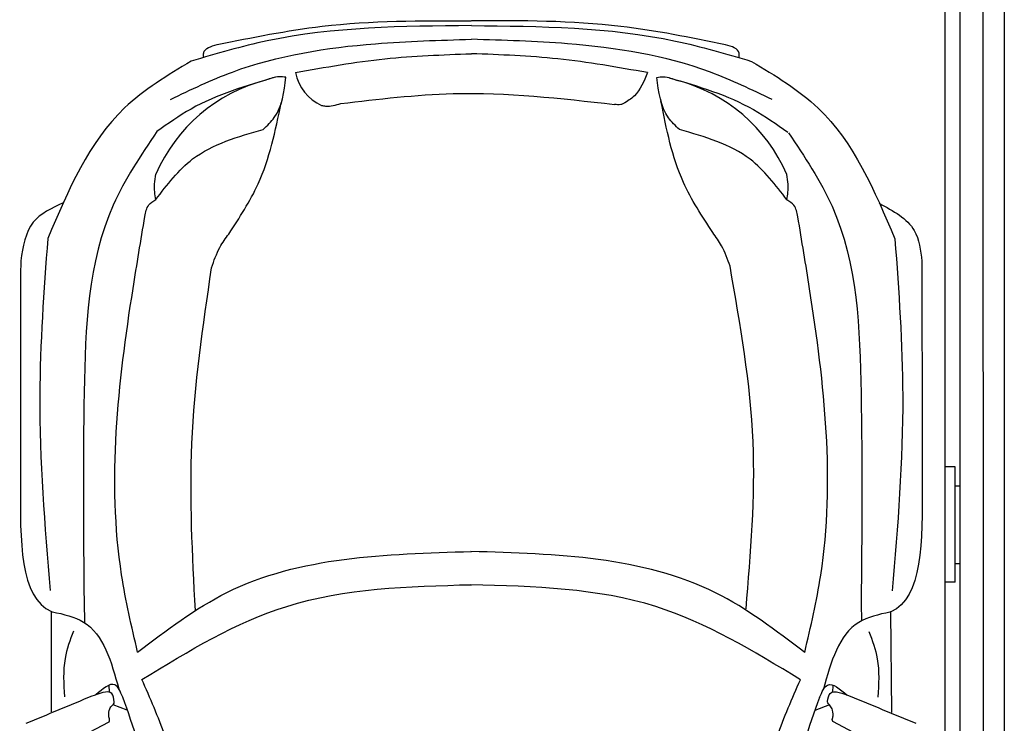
# Model space of a CAD drawing. Header units: millimetres. Extents: x 0 to 8982, y -929 to 5900.
# Tile 7 of 11: x 3653 to 5691, y 3714 to 5169. Entities that reach past the tile are written whole.
import ezdxf

# ---------------------------------------------------------------- set-up
doc = ezdxf.new("R2010")
doc.units = ezdxf.units.MM
doc.layers.add('car', color=10, linetype='Continuous', lineweight=25)
doc.layers.add('Plattform', color=7, linetype='Continuous', lineweight=25)

# ---------------------------------------------------------------- blocks, each defined once
blk = doc.blocks.new('Car LP')
at = {"layer": 'car'}
for p, q in [((-799.9, 3388.3), (-799, 3346.2)), ((808.8, 3385.8), (809.2, 3349.8)), ((-867.3, 3161.7), (-867.1, 3369.1)), ((871.9, 3160.2), (870, 3368.4)), ((-747.5, 3202.2), (-747.9, 3217)), ((750.1, 3201.6), (750.8, 3216.6)), ((-740.3, 3176.7), (-711.4, 3165.6)), ((743, 3176.1), (713, 3164.6)), ((-888, 3067.7), (-748, 3140.9)), ((889.7, 3068.2), (749.7, 3141.4))]:
    blk.add_line(p, q, dxfattribs=at)
for centre, radius, start, end in [((-269.3, 4503.1), 95, 191.2232, 245.9025), ((-339.3, 4140), 339.4, 104.3954, 156.6854), ((342.8, 4139.7), 339.4, 23.2659, 75.556), ((-6558.1, 1113.7), 6197.2, 15.94535, 19.59622), ((6559, 1108.2), 6197.2, 160.35517, 164.00603)]:
    blk.add_arc(centre, radius, start, end, dxfattribs=at)
for points, knots in [([(-524.1, 4542.4), (-451.9, 4557.1), (-278.7, 4592.3), (-101.8, 4592), (1.5, 4591.7)], [0, 0, 0, 0, 220.289453, 529.069984, 529.069984, 529.069984, 529.069984]), ([(527.9, 4542), (455.8, 4556.7), (282.6, 4592.1), (105.7, 4591.9), (2.4, 4591.7)], [0, 0, 0, 0, 220.289453, 529.069984, 529.069984, 529.069984, 529.069984]), ([(1.7, 4581.6), (-140.6, 4580.4), (-337.8, 4578.8), (-525.9, 4523.5), (-578.2, 4508.1)], [0, 0, 0, 0, 423.492842, 586.583376, 586.583376, 586.583376, 586.583376]), ([(2.2, 4581.6), (144.5, 4580.3), (341.7, 4578.5), (529.7, 4523), (582, 4507.6)], [0, 0, 0, 0, 423.492842, 586.583376, 586.583376, 586.583376, 586.583376]), ([(-620.9, 4429), (-578.7, 4449.3), (-445.7, 4513.1), (-230.9, 4546.6), (-64.4, 4551.4), (1.8, 4553.3)], [0, 0, 0, 0, 139.94864, 441.700756, 640.652122, 640.652122, 640.652122, 640.652122]), ([(624.7, 4428.5), (582.5, 4448.8), (449.5, 4512.8), (234.8, 4546.4), (68.2, 4551.3), (2, 4553.3)], [0, 0, 0, 0, 139.94864, 441.700756, 640.652122, 640.652122, 640.652122, 640.652122]), ([(-552.3, 4515.7), (-552.6, 4519), (-553.9, 4533.9), (-537.1, 4538.7), (-524.1, 4542.4)], [0, 0, 0, 0, 9.435567, 42.507293, 42.507293, 42.507293, 42.507293]), ([(556.1, 4515.2), (556.4, 4518.5), (557.7, 4533.5), (541, 4538.2), (527.9, 4542)], [0, 0, 0, 0, 9.435567, 42.507293, 42.507293, 42.507293, 42.507293]), ([(-578.2, 4508.1), (-627.1, 4478.6), (-767.3, 4394.4), (-832.6, 4241), (-875.1, 4141.2)], [0, 0, 0, 0, 168.365537, 481.902364, 481.902364, 481.902364, 481.902364]), ([(-362.5, 4484.6), (-300.8, 4495.5), (-180.3, 4516.9), (-58, 4521.3), (1.8, 4523.5)], [0, 0, 0, 0, 187.526256, 366.76554, 366.76554, 366.76554, 366.76554]), ([(366.3, 4484.3), (304.7, 4495.3), (184.1, 4516.7), (61.8, 4521.3), (2, 4523.5)], [0, 0, 0, 0, 187.526256, 366.76554, 366.76554, 366.76554, 366.76554]), ([(582, 4507.6), (630.9, 4478.1), (771, 4393.7), (836.2, 4240.3), (878.6, 4140.4)], [0, 0, 0, 0, 168.365537, 481.902364, 481.902364, 481.902364, 481.902364]), ([(366.3, 4484.3), (359.2, 4466.6), (348.6, 4439.9), (324.8, 4425.1), (316.8, 4420.2)], [0, 0, 0, 0, 55.196049, 82.674395, 82.674395, 82.674395, 82.674395]), ([(-404, 4475), (-464.3, 4457.3), (-552, 4431.4), (-626, 4378.8), (-649.1, 4362.3)], [0, 0, 0, 0, 186.522722, 271.227686, 271.227686, 271.227686, 271.227686]), ([(-428.8, 4366.9), (-420.6, 4374.8), (-391.1, 4402.9), (-385.7, 4444.6), (-381.9, 4474.8)], [0, 0, 0, 0, 33.431605, 120.169321, 120.169321, 120.169321, 120.169321]), ([(-381.9, 4474.8), (-386.6, 4475.4), (-400.9, 4477.4), (-414.5, 4472.2), (-423.7, 4468.7)], [0, 0, 0, 0, 14.118333, 42.779436, 42.779436, 42.779436, 42.779436]), ([(385.7, 4474.4), (390.4, 4475.1), (404.7, 4477.1), (418.3, 4471.8), (427.5, 4468.4)], [0, 0, 0, 0, 14.118333, 42.779436, 42.779436, 42.779436, 42.779436]), ([(432.5, 4366.6), (424.3, 4374.4), (394.8, 4402.5), (389.5, 4444.3), (385.7, 4474.4)], [0, 0, 0, 0, 33.431605, 120.169321, 120.169321, 120.169321, 120.169321]), ([(411.5, 4473.8), (471.8, 4456), (559.5, 4430.2), (633.5, 4377.6), (656.6, 4361.1)], [0, 0, 0, 0, 186.522722, 271.227686, 271.227686, 271.227686, 271.227686]), ([(-268.2, 4420.2), (-190.8, 4429.6), (-2.3, 4452.4), (186.7, 4431.2), (298, 4418.7)], [0, 0, 0, 0, 233.394315, 567.891299, 567.891299, 567.891299, 567.891299]), ([(501.4, 4153.6), (479.2, 4187.3), (425, 4270), (405.7, 4367.4), (394.3, 4425.1)], [0, 0, 0, 0, 120.003178, 294.215769, 294.215769, 294.215769, 294.215769]), ([(-500.3, 4150.4), (-478.2, 4184.1), (-424, 4266.9), (-403.7, 4364.2), (-391.6, 4421.8)], [0, 0, 0, 0, 120.003178, 294.571312, 294.571312, 294.571312, 294.571312]), ([(-308.1, 4416.4), (-305.4, 4415.9), (-292.1, 4413.5), (-278.8, 4417.3), (-268.2, 4420.2)], [0, 0, 0, 0, 8.160793, 40.335733, 40.335733, 40.335733, 40.335733]), ([(316.8, 4420.2), (314.9, 4419.4), (308.9, 4417), (302.4, 4418), (298, 4418.7)], [0, 0, 0, 0, 6.204097, 19.184756, 19.184756, 19.184756, 19.184756]), ([(-649.1, 4362.3), (-682.5, 4312.9), (-789.7, 4154.1), (-803.3, 3804.9), (-801.1, 3532), (-799.9, 3388.3)], [0, 0, 0, 0, 177.04348, 568.390213, 1003.585748, 1003.585748, 1003.585748, 1003.585748]), ([(-651.5, 4221.5), (-628, 4252.4), (-571.7, 4326.2), (-481.4, 4351.9), (-428.8, 4366.9)], [0, 0, 0, 0, 113.654972, 272.306786, 272.306786, 272.306786, 272.306786]), ([(655.1, 4221), (631.6, 4251.8), (575.3, 4325.7), (485.1, 4351.5), (432.5, 4366.6)], [0, 0, 0, 0, 113.654972, 272.306786, 272.306786, 272.306786, 272.306786]), ([(658, 4359.8), (691.4, 4310.4), (798.6, 4151.6), (812.1, 3802.4), (809.9, 3529.5), (808.8, 3385.8)], [0, 0, 0, 0, 177.04348, 568.390213, 1003.585748, 1003.585748, 1003.585748, 1003.585748]), ([(-651.5, 4221.5), (-653.1, 4232.3), (-655.6, 4250), (-652.3, 4267.5), (-651, 4274.3)], [0, 0, 0, 0, 32.388359, 53.078266, 53.078266, 53.078266, 53.078266]), ([(655.1, 4221), (656.7, 4231.8), (659.2, 4249.5), (655.9, 4266.9), (654.6, 4273.8)], [0, 0, 0, 0, 32.388359, 53.078266, 53.078266, 53.078266, 53.078266]), ([(-674, 4186.8), (-672.4, 4195.5), (-669.6, 4210.5), (-656.9, 4218.3), (-651.5, 4221.5)], [0, 0, 0, 0, 25.07844, 43.102018, 43.102018, 43.102018, 43.102018]), ([(677.6, 4186.2), (676, 4194.9), (673.2, 4209.9), (660.5, 4217.7), (655.1, 4221)], [0, 0, 0, 0, 25.07844, 43.102018, 43.102018, 43.102018, 43.102018]), ([(-843.1, 4214.8), (-866.8, 4203.8), (-917.4, 4180.2), (-926.3, 4124.4), (-931.1, 4094.8)], [0, 0, 0, 0, 73.771899, 157.828935, 157.828935, 157.828935, 157.828935]), ([(845.9, 4214), (875, 4198.3), (924.9, 4171.6), (931.7, 4116.7), (934.5, 4094)], [0, 0, 0, 0, 92.189033, 157.580383, 157.580383, 157.580383, 157.580383]), ([(-689.1, 3285.2), (-701.5, 3338.3), (-758.6, 3584.4), (-723.3, 3893), (-682.3, 4137.2), (-674, 4186.8)], [0, 0, 0, 0, 163.260571, 756.222817, 907.439026, 907.439026, 907.439026, 907.439026]), ([(691.9, 3284.6), (704.3, 3337.7), (761.7, 3583.8), (726.6, 3892.4), (685.9, 4136.6), (677.6, 4186.2)], [0, 0, 0, 0, 163.260571, 756.222817, 907.439026, 907.439026, 907.439026, 907.439026]), ([(-875.1, 4141.2), (-883.1, 4032.7), (-900.9, 3789.9), (-881.2, 3547), (-870.3, 3412.6)], [0, 0, 0, 0, 325.755723, 729.521316, 729.521316, 729.521316, 729.521316]), ([(-536, 4080.4), (-531, 4095), (-522.4, 4120.1), (-506.8, 4141.4), (-500.3, 4150.4)], [0, 0, 0, 0, 45.789849, 78.965923, 78.965923, 78.965923, 78.965923]), ([(537.2, 4083.6), (532.2, 4098.2), (523.6, 4123.3), (507.9, 4144.6), (501.4, 4153.6)], [0, 0, 0, 0, 45.789849, 78.965923, 78.965923, 78.965923, 78.965923]), ([(878.6, 4140.4), (886.5, 4032), (904.1, 3789.1), (884.2, 3546.3), (873.2, 3411.9)], [0, 0, 0, 0, 325.755723, 729.521316, 729.521316, 729.521316, 729.521316]), ([(-569.4, 3371.2), (-575.5, 3486.7), (-588.2, 3724.2), (-553.7, 3959.5), (-536, 4080.4)], [0, 0, 0, 0, 346.026428, 711.531473, 711.531473, 711.531473, 711.531473]), ([(570.5, 3374.5), (580.1, 3490), (599.9, 3727.8), (558.5, 3962.8), (537.2, 4083.6)], [0, 0, 0, 0, 346.247999, 712.605591, 712.605591, 712.605591, 712.605591]), ([(-689.1, 3285.2), (-629.3, 3330.6), (-431.1, 3481.1), (-176.1, 3488.3), (2, 3493.4)], [0, 0, 0, 0, 221.980537, 735.54049, 735.54049, 735.54049, 735.54049]), ([(691.9, 3284.6), (632.1, 3330.1), (434, 3480.7), (179, 3488.2), (1, 3493.4)], [0, 0, 0, 0, 221.980537, 735.54049, 735.54049, 735.54049, 735.54049]), ([(-680.2, 3228.8), (-582.9, 3287.8), (-374, 3414.7), (-128.9, 3421.3), (2, 3424.8)], [0, 0, 0, 0, 335.657873, 720.766586, 720.766586, 720.766586, 720.766586]), ([(682.9, 3228.2), (585.7, 3287.3), (376.9, 3414.4), (131.8, 3421.1), (0.9, 3424.8)], [0, 0, 0, 0, 335.657873, 720.766586, 720.766586, 720.766586, 720.766586]), ([(-867.1, 3369.1), (-866.9, 3369), (-866.3, 3368.9), (-865.6, 3368.8), (-865.3, 3368.8)], [0, 0, 0, 0, 0.715794, 1.895844, 1.895844, 1.895844, 1.895844]), ([(-865.3, 3368.8), (-842.2, 3363.6), (-765.8, 3346.5), (-743.5, 3265.5), (-727.9, 3209)], [0, 0, 0, 0, 67.724235, 224.331628, 224.331628, 224.331628, 224.331628]), ([(868.1, 3368.1), (845, 3362.9), (768.6, 3345.8), (746.2, 3264.9), (730.6, 3208.4)], [0, 0, 0, 0, 67.724235, 224.331628, 224.331628, 224.331628, 224.331628]), ([(870, 3368.4), (869.7, 3368.3), (869.1, 3368.1), (868.5, 3368.1), (868.1, 3368.1)], [0, 0, 0, 0, 0.715794, 1.895844, 1.895844, 1.895844, 1.895844]), ([(-822, 3328.7), (-828.9, 3310.1), (-844.9, 3266.3), (-842.1, 3219.6), (-840.5, 3192.9)], [0, 0, 0, 0, 59.065939, 138.389817, 138.389817, 138.389817, 138.389817]), ([(824.9, 3328), (831.7, 3309.3), (847.7, 3265.6), (844.9, 3218.9), (843.2, 3192.2)], [0, 0, 0, 0, 59.065939, 138.389817, 138.389817, 138.389817, 138.389817]), ([(-719.8, 3192.2), (-724.7, 3203.3), (-736.7, 3230.6), (-761.1, 3209.5), (-775.6, 3196.9)], [0, 0, 0, 0, 30.332599, 74.48481, 74.48481, 74.48481, 74.48481]), ([(-577.9, 2915.4), (-593.6, 2981.5), (-619.1, 3088.9), (-663.2, 3189.9), (-680.2, 3228.8)], [0, 0, 0, 0, 203.213347, 330.239533, 330.239533, 330.239533, 330.239533]), ([(580.4, 2914.9), (596.1, 2980.9), (621.7, 3088.3), (665.9, 3189.3), (682.9, 3228.2)], [0, 0, 0, 0, 203.213347, 330.239533, 330.239533, 330.239533, 330.239533]), ([(722.6, 3191.6), (727.4, 3202.6), (739.7, 3230.3), (764.8, 3208.9), (779.8, 3196)], [0, 0, 0, 0, 30.332599, 75.956206, 75.956206, 75.956206, 75.956206]), ([(-737.4, 3182.6), (-738.4, 3189.2), (-741.8, 3211.7), (-770.9, 3198.4), (-784, 3193.9)], [0, 0, 0, 0, 17.673761, 59.390654, 59.390654, 59.390654, 59.390654]), ([(739.1, 3183), (740.1, 3189.7), (743.5, 3212.1), (772.6, 3198.9), (785.7, 3194.3)], [0, 0, 0, 0, 17.673761, 59.390654, 59.390654, 59.390654, 59.390654]), ([(-741.3, 3175.6), (-739.8, 3176.8), (-737.6, 3178.7), (-737.4, 3181.6), (-737.4, 3182.6)], [0, 0, 0, 0, 5.393636, 8.285754, 8.285754, 8.285754, 8.285754]), ([(743, 3176.1), (741.5, 3177.3), (739.3, 3179.2), (739.1, 3182), (739.1, 3183)], [0, 0, 0, 0, 5.393636, 8.285754, 8.285754, 8.285754, 8.285754]), ([(-748.8, 3153), (-748.8, 3158.2), (-748.7, 3166.7), (-743.4, 3173.1), (-741.3, 3175.6)], [0, 0, 0, 0, 14.839685, 24.388973, 24.388973, 24.388973, 24.388973]), ([(750.5, 3153.5), (750.4, 3158.7), (750.4, 3167.1), (745, 3173.5), (743, 3176.1)], [0, 0, 0, 0, 14.839685, 24.388973, 24.388973, 24.388973, 24.388973]), ([(-748, 3140.9), (-747.6, 3142.3), (-746.2, 3146.4), (-749.1, 3150.4), (-748.8, 3153)], [0, 0, 0, 0, 4.417987, 12.430904, 12.430904, 12.430904, 12.430904]), ([(749.7, 3141.4), (749.2, 3142.8), (747.9, 3146.9), (750.8, 3150.9), (750.5, 3153.5)], [0, 0, 0, 0, 4.417987, 12.430904, 12.430904, 12.430904, 12.430904])]:
    blk.add_open_spline(points, degree=3, knots=knots, dxfattribs=at)
for points in [[(-931.1, 4094.8), (-931.3, 3941.5), (-931.5, 3788.2), (-931.6, 3635)], [(934.5, 4094), (934.6, 3940.7), (934.7, 3787.4), (934.7, 3634.2)], [(-931.6, 3635), (-932.4, 3516.1), (-933.1, 3397.2), (-867.1, 3369.1)], [(934.7, 3634.2), (935.4, 3515.3), (936, 3396.4), (870, 3368.4)], [(-784, 3193.9), (-829.4, 3175.1), (-874.7, 3156.3), (-920.1, 3137.4)], [(785.7, 3194.3), (831.1, 3175.5), (876.4, 3156.7), (921.8, 3137.9)]]:
    blk.add_open_spline(points, degree=3, dxfattribs=at)
blk = doc.blocks.new('6300_LP250_GL550')
at = {"layer": 'Plattform'}
for p, q in [((5600, 350.1), (5600, 5610.1)), ((5648.5, 360.2), (5647.9, 5610.1)), ((5691.5, 5610.1), (5691.5, 360.1)), ((5569, 452.1), (5569, 5463.2)), ((5590, 4243.9), (5569, 4243.9)), ((5590, 4005.6), (5590, 4243.9)), ((5590, 4204.9), (5600, 4204.9)), ((5590, 4044.1), (5600, 4044.1)), ((5590, 4005.6), (5569, 4005.6))]:
    blk.add_line(p, q, dxfattribs=at)

msp = doc.modelspace()

# ---------------------------------------------------------------- block references
msp.add_blockref('6300_LP250_GL550', (0, 0))
at = {"layer": 'car'}
msp.add_blockref('Car LP', (4586.5, 575.61), dxfattribs=at)

doc.saveas('drawing.dxf')
